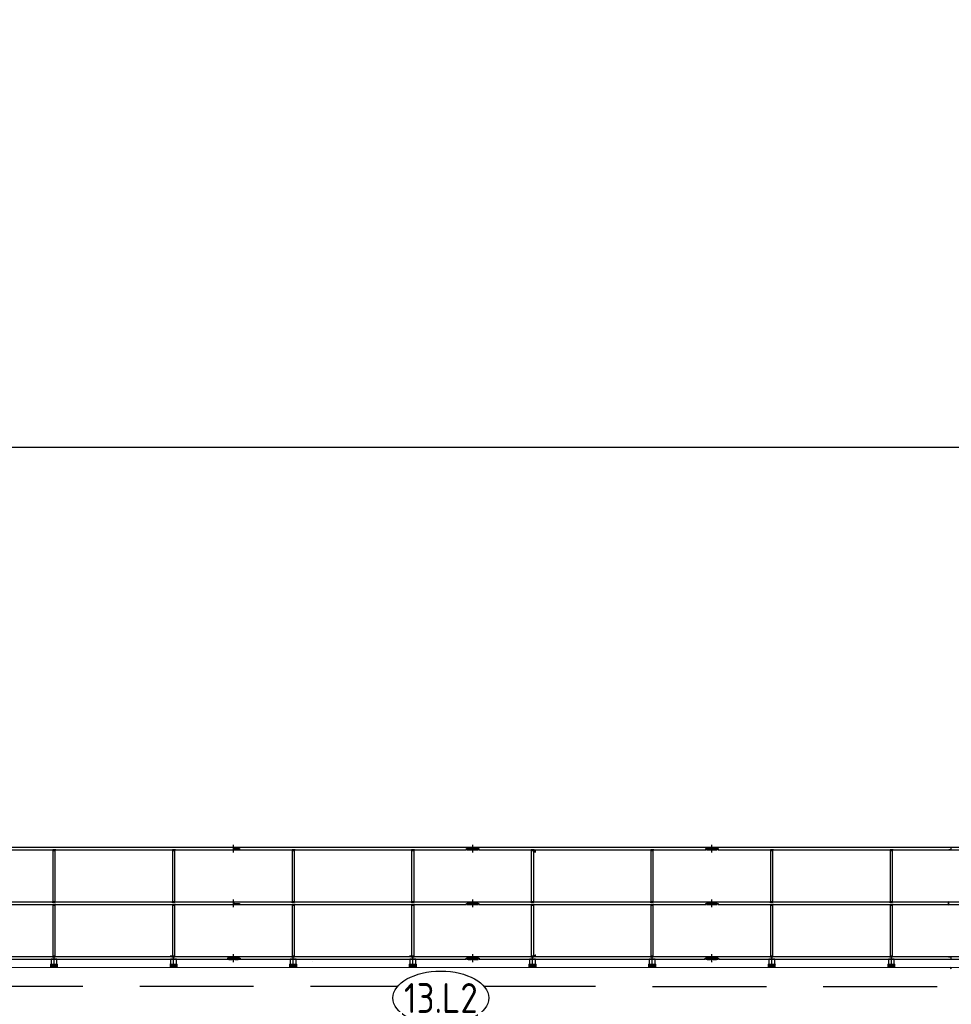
# Model space of a CAD drawing. Extents: x -805 to 3526, y -961 to 1039.
# Tile 134 of 256: x 302.48 to 310.27, y 37.2 to 45.43. Entities that reach past the tile are written whole.
import ezdxf
from ezdxf.enums import TextEntityAlignment as Align

# ---------------------------------------------------------------- set-up
doc = ezdxf.new("R2010")
doc.units = 0
doc.linetypes.add('VERDECKT2', pattern=[4.7625, 3.175, -1.5875])
doc.layers.get('0').update_dxf_attribs({"color": 251})
for name, color, linetype in [('_IB_Konstruktion geschnitten', 4, 'Continuous'), ('Schnitt 2', 251, 'Continuous'), ('TTK-P-Bahnsteig', 12, 'Continuous'), ('TTK-P-Gleis', 162, 'Continuous'), ('TTK-P-Verm-ProVI', 112, 'Continuous'), ('XYYY_44500-T-_Beleuchtungsanlagen_Texte Stromkreis', 10, 'Continuous')]:
    doc.layers.add(name, color=color, linetype=linetype)
doc.layers.add('P-HP-Dorsten 2022 - Ansicht$0$VE22-087 - Bf_Dorsten-Hervest ModellRevit2021_rvt-1-Schnitt 8$0$A-GENM', color=13, linetype='Continuous', lineweight=9)
doc.layers.add('TTK-P-Treppe unten', color=12, linetype='Continuous', lineweight=25)
doc.styles.add('AKG DIN 6776', font='AKG_DIN67.TTF')
doc.styles.add('iso', font='isocpeur.ttf')
doc.dimstyles.new('TTK$6', dxfattribs={"dimtxt": 2.5, "dimasz": 2.5, "dimexe": 3.5, "dimexo": 0.1, "dimgap": 1, "dimtad": 1, "dimzin": 0, "dimtxsty": 'AKG DIN 6776', "dimblk": 'OBLIQUE', "dimcen": -0.09, "dimdle": 3, "dimse1": 1, "dimse2": 1, "dimclrd": 256, "dimclre": 256, "dimclrt": 256, "dimadec": 3, "dimazin": 0, "dimtfac": 1, "dimtofl": 0, "dimtmove": 0, "dimatfit": 3, "dimldrblk": 'OBLIQUE', "dimfxl": 7, "dimfxlon": 1, "dimtolj": 1, "dimtzin": 0, "dimlwd": -1, "dimlwe": -1, "dimarcsym": 0})

# ---------------------------------------------------------------- blocks, each defined once
blk = doc.blocks.new('*D546')
at = {"layer": 'DEFPOINTS', "color": 0}
for p in [(1248.9571, 37.4519), (1249.0816, 37.3335), (0, 0)]:
    blk.add_point(p, dxfattribs=at)
at = {"layer": 'TTK-P-Treppe unten', "insert": (1249.4133, 37.6958), "char_height": 0.25, "attachment_point": 5, "style": 'AKG DIN 6776'}
blk.add_mtext('\\A1;37,33', dxfattribs=at)
blk = doc.blocks.new('_OBLIQUE')
at = {"color": 0, "linetype": 'ByBlock'}
blk.add_line((-0.5, -0.5), (0.5, 0.5), dxfattribs=at)
blk = doc.blocks.new('*D545')
at = {"layer": 'DEFPOINTS', "color": 0}
for p in [(1259.6018, 37.4765), (1259.6991, 37.3874), (0.198, 0.0396)]:
    blk.add_point(p, dxfattribs=at)
at = {"layer": 'TTK-P-Treppe unten', "insert": (1259.1455, 37.7204), "char_height": 0.25, "attachment_point": 5, "style": 'AKG DIN 6776'}
blk.add_mtext('\\A1;37,35', dxfattribs=at)
blk = doc.blocks.new('*D540')
at = {"layer": 'DEFPOINTS', "color": 0}
for p in [(1239.4124, 37.4656), (1239.2481, 37.3256), (-4.9372, 1.7943)]:
    blk.add_point(p, dxfattribs=at)
at = {"layer": 'TTK-P-Treppe unten', "insert": (1238.8681, 37.7095), "char_height": 0.25, "attachment_point": 5, "style": 'AKG DIN 6776', "bg_fill": 3, "box_fill_scale": 1.1, "bg_fill_color": 256, "bg_fill_true_color": 13158600, "bg_fill_transparency": 0}
blk.add_mtext('\\A1;37,329', dxfattribs=at)
blk = doc.blocks.new('Stromkreis AVT I.1')
blk.add_wipeout([(0.2, 2.247), (-0.2, 2.247), (-0.6, 2.225), (-0.998, 2.179), (-1.392, 2.109), (-1.781, 2.015), (-2.162, 1.893), (-2.533, 1.741), (-2.888, 1.557), (-3.221, 1.334), (-3.52, 1.069), (-3.768, 0.755), (-3.938, 0.394), (-4, 0), (-3.938, -0.394), (-3.768, -0.755), (-3.52, -1.069), (-3.221, -1.334), (-2.888, -1.557), (-2.533, -1.741), (-2.162, -1.893), (-1.781, -2.015), (-1.392, -2.109), (-0.998, -2.179), (-0.6, -2.225), (-0.2, -2.247), (0.2, -2.247), (0.6, -2.225), (0.998, -2.179), (1.392, -2.109), (1.781, -2.015), (2.162, -1.893), (2.533, -1.741), (2.888, -1.557), (3.221, -1.334), (3.52, -1.069), (3.768, -0.755), (3.938, -0.394), (4, 0), (3.938, 0.394), (3.768, 0.755), (3.52, 1.069), (3.221, 1.334), (2.888, 1.557), (2.533, 1.741), (2.162, 1.893), (1.781, 2.015), (1.392, 2.109), (0.998, 2.179), (0.6, 2.225)])
blk.add_ellipse((0, 0), major_axis=(-4, 0), ratio=0.5625)
at = {"style": 'iso', "width": 0.85}
blk.add_attdef('STROMKREIS', text='', height=2.5, rotation=360, dxfattribs=at).set_placement((0, 0), align=Align.MIDDLE)

msp = doc.modelspace()

# ---------------------------------------------------------------- linework, layer by layer
at = {"layer": '_IB_Konstruktion geschnitten', "color": 251}
for p, q in [((304.2706, 38.4719), (304.2706, 38.5372)), ((306.2706, 38.4719), (306.2706, 38.5372)), ((306.2706, 38.4719), (306.2706, 38.5372)), ((308.2706, 38.4719), (308.2706, 38.5372)), ((308.2706, 38.4719), (308.2706, 38.5372)), ((306.2681, 38.5145), (299.7536, 38.5145)), ((299.7536, 38.4945), (306.2186, 38.4945)), ((302.7556, 38.4945), (302.7606, 38.4945)), ((302.7606, 38.4895), (302.7556, 38.4945)), ((302.7556, 38.4945), (302.7606, 38.4945)), ((302.7606, 38.4895), (302.7556, 38.4945)), ((302.7806, 38.4945), (302.7606, 38.4945)), ((302.7606, 38.4945), (302.7606, 38.057)), ((302.7606, 38.4945), (302.7606, 38.4895)), ((302.7606, 38.4945), (302.7606, 38.4895)), ((302.7806, 38.4945), (302.7606, 38.4945)), ((302.7606, 38.4945), (302.7606, 38.4895)), ((302.7606, 38.4895), (302.7806, 38.4895)), ((302.7806, 38.057), (302.7806, 38.4945)), ((302.7856, 38.4945), (302.7806, 38.4945)), ((302.7806, 38.4945), (302.7806, 38.4895)), ((302.7806, 38.4895), (302.7856, 38.4945)), ((302.7856, 38.4945), (302.7806, 38.4945)), ((302.7806, 38.4945), (302.7806, 38.4895)), ((302.7806, 38.4895), (302.7856, 38.4945)), ((302.7806, 38.4895), (302.7806, 38.4945)), ((303.7556, 38.4945), (303.7606, 38.4945)), ((303.7606, 38.4895), (303.7556, 38.4945)), ((303.7556, 38.4945), (303.7606, 38.4945)), ((303.7606, 38.4895), (303.7556, 38.4945)), ((303.7606, 38.4945), (303.7606, 38.4895)), ((303.7806, 38.4945), (303.7606, 38.4945)), ((303.7606, 38.4945), (303.7606, 38.057)), ((303.7606, 38.4945), (303.7606, 38.4895)), ((303.7806, 38.4945), (303.7606, 38.4945)), ((303.7606, 38.4945), (303.7606, 38.4895)), ((303.7606, 38.4895), (303.7806, 38.4895)), ((303.7856, 38.4945), (303.7806, 38.4945)), ((303.7806, 38.4945), (303.7806, 38.4895)), ((303.7806, 38.4895), (303.7856, 38.4945)), ((303.7806, 38.057), (303.7806, 38.4945)), ((303.7856, 38.4945), (303.7806, 38.4945)), ((303.7806, 38.4945), (303.7806, 38.4895)), ((303.7806, 38.4895), (303.7856, 38.4945)), ((303.7806, 38.4895), (303.7806, 38.4945)), ((304.2731, 38.5145), (304.2731, 38.5045)), ((304.2731, 38.5045), (304.3226, 38.5045)), ((304.3226, 38.5045), (304.3226, 38.4945)), ((304.7556, 38.4945), (304.7606, 38.4945)), ((304.7606, 38.4895), (304.7556, 38.4945)), ((304.7556, 38.4945), (304.7606, 38.4945)), ((304.7606, 38.4895), (304.7556, 38.4945)), ((304.7806, 38.4945), (304.7606, 38.4945)), ((304.7606, 38.4945), (304.7606, 38.057)), ((304.7606, 38.4945), (304.7606, 38.4895)), ((304.7606, 38.4945), (304.7606, 38.4895)), ((304.7806, 38.4945), (304.7606, 38.4945)), ((304.7606, 38.4945), (304.7606, 38.4895)), ((304.7606, 38.4895), (304.7806, 38.4895)), ((304.7806, 38.057), (304.7806, 38.4945)), ((304.7856, 38.4945), (304.7806, 38.4945)), ((304.7806, 38.4945), (304.7806, 38.4895)), ((304.7806, 38.4895), (304.7856, 38.4945)), ((304.7856, 38.4945), (304.7806, 38.4945)), ((304.7806, 38.4945), (304.7806, 38.4895)), ((304.7806, 38.4895), (304.7856, 38.4945)), ((304.7806, 38.4895), (304.7806, 38.4945)), ((305.7556, 38.4945), (305.7606, 38.4945)), ((305.7606, 38.4895), (305.7556, 38.4945)), ((305.7556, 38.4945), (305.7606, 38.4945)), ((305.7606, 38.4895), (305.7556, 38.4945)), ((305.7606, 38.4945), (305.7606, 38.4895)), ((305.7806, 38.4945), (305.7606, 38.4945)), ((305.7606, 38.4945), (305.7606, 38.057)), ((305.7606, 38.4945), (305.7606, 38.4895)), ((305.7806, 38.4945), (305.7606, 38.4945)), ((305.7606, 38.4945), (305.7606, 38.4895)), ((305.7606, 38.4895), (305.7806, 38.4895)), ((305.7856, 38.4945), (305.7806, 38.4945)), ((305.7806, 38.4945), (305.7806, 38.4895)), ((305.7806, 38.4895), (305.7856, 38.4945)), ((305.7806, 38.057), (305.7806, 38.4945)), ((305.7856, 38.4945), (305.7806, 38.4945)), ((305.7806, 38.4945), (305.7806, 38.4895)), ((305.7806, 38.4895), (305.7856, 38.4945)), ((305.7806, 38.4895), (305.7806, 38.4945)), ((306.2186, 38.4945), (306.2186, 38.5045)), ((306.2186, 38.5045), (306.2681, 38.5045)), ((306.2681, 38.5045), (306.2681, 38.5145)), ((308.2681, 38.5145), (306.2731, 38.5145)), ((306.2731, 38.5145), (306.2731, 38.5045)), ((306.2731, 38.5045), (306.3226, 38.5045)), ((306.3226, 38.5045), (306.3226, 38.4945)), ((306.3226, 38.4945), (308.2186, 38.4945)), ((306.7556, 38.4945), (306.7606, 38.4945)), ((306.7606, 38.4895), (306.7556, 38.4945)), ((306.7556, 38.4945), (306.7606, 38.4945)), ((306.7606, 38.4895), (306.7556, 38.4945)), ((306.7606, 38.4945), (306.7606, 38.4895)), ((306.7806, 38.4945), (306.7606, 38.4945)), ((306.7606, 38.4945), (306.7606, 38.057)), ((306.7606, 38.4945), (306.7606, 38.4895)), ((306.7806, 38.4945), (306.7606, 38.4945)), ((306.7606, 38.4945), (306.7606, 38.4895)), ((306.7606, 38.4895), (306.7806, 38.4895)), ((306.7706, 38.4945), (306.7869, 38.4787)), ((306.7856, 38.4945), (306.7806, 38.4945)), ((306.7806, 38.4945), (306.7806, 38.4895)), ((306.7806, 38.4895), (306.7856, 38.4945)), ((306.7806, 38.057), (306.7806, 38.4945)), ((306.7856, 38.4945), (306.7806, 38.4945)), ((306.7806, 38.4945), (306.7806, 38.4895)), ((306.7806, 38.4895), (306.7856, 38.4945)), ((306.7806, 38.4895), (306.7806, 38.4945)), ((306.7821, 38.493), (306.7869, 38.4864)), ((306.7869, 38.4864), (306.7993, 38.4864)), ((306.7869, 38.4787), (306.7993, 38.4787)), ((306.7936, 38.4892), (306.7936, 38.4864)), ((306.7936, 38.4892), (306.7964, 38.4864)), ((306.7936, 38.4843), (306.7962, 38.4843)), ((306.7936, 38.4837), (306.7936, 38.4787)), ((306.7936, 38.4812), (306.7962, 38.4837)), ((307.7506, 38.4945), (307.7606, 38.4945)), ((307.7506, 38.4945), (307.7606, 38.4945)), ((307.7556, 38.4945), (307.7606, 38.4945)), ((307.7606, 38.4895), (307.7556, 38.4945)), ((307.7556, 38.4945), (307.7606, 38.4945)), ((307.7606, 38.4895), (307.7556, 38.4945)), ((307.7806, 38.4945), (307.7606, 38.4945)), ((307.7606, 38.4945), (307.7606, 38.057)), ((307.7606, 38.4945), (307.7606, 38.4895)), ((307.7606, 38.4945), (307.7606, 38.4895)), ((307.7806, 38.4945), (307.7606, 38.4945)), ((307.7606, 38.4945), (307.7606, 38.4895)), ((307.7606, 38.4895), (307.7806, 38.4895)), ((307.7806, 38.057), (307.7806, 38.4945)), ((307.7856, 38.4945), (307.7806, 38.4945)), ((307.7806, 38.4945), (307.7806, 38.4895)), ((307.7806, 38.4895), (307.7856, 38.4945)), ((307.7856, 38.4945), (307.7806, 38.4945)), ((307.7806, 38.4945), (307.7806, 38.4895)), ((307.7806, 38.4895), (307.7856, 38.4945)), ((307.7806, 38.4895), (307.7806, 38.4945)), ((308.2186, 38.4945), (308.2186, 38.5045)), ((308.2186, 38.5045), (308.2681, 38.5045)), ((308.2681, 38.5045), (308.2681, 38.5145)), ((310.4237, 38.5145), (308.2731, 38.5145)), ((308.2731, 38.5145), (308.2731, 38.5045)), ((308.2731, 38.5045), (308.3226, 38.5045)), ((308.3226, 38.5045), (308.3226, 38.4945)), ((308.3226, 38.4945), (310.4237, 38.4945)), ((308.7556, 38.4945), (308.7606, 38.4945)), ((308.7606, 38.4895), (308.7556, 38.4945)), ((308.7556, 38.4945), (308.7606, 38.4945)), ((308.7606, 38.4895), (308.7556, 38.4945)), ((308.7806, 38.4945), (308.7606, 38.4945)), ((308.7606, 38.4945), (308.7606, 38.057)), ((308.7606, 38.4945), (308.7606, 38.4895)), ((308.7606, 38.4945), (308.7606, 38.4895)), ((308.7806, 38.4945), (308.7606, 38.4945)), ((308.7606, 38.4945), (308.7606, 38.4895)), ((308.7606, 38.4895), (308.7806, 38.4895)), ((308.7806, 38.057), (308.7806, 38.4945)), ((308.7856, 38.4945), (308.7806, 38.4945)), ((308.7806, 38.4945), (308.7806, 38.4895)), ((308.7806, 38.4895), (308.7856, 38.4945)), ((308.7856, 38.4945), (308.7806, 38.4945)), ((308.7806, 38.4945), (308.7806, 38.4895)), ((308.7806, 38.4895), (308.7856, 38.4945)), ((308.7806, 38.4895), (308.7806, 38.4945)), ((309.7556, 38.4945), (309.7606, 38.4945)), ((309.7606, 38.4895), (309.7556, 38.4945)), ((309.7556, 38.4945), (309.7606, 38.4945)), ((309.7606, 38.4895), (309.7556, 38.4945)), ((309.7806, 38.4945), (309.7606, 38.4945)), ((309.7606, 38.4945), (309.7606, 38.057)), ((309.7606, 38.4945), (309.7606, 38.4895)), ((309.7606, 38.4945), (309.7606, 38.4895)), ((309.7806, 38.4945), (309.7606, 38.4945)), ((309.7606, 38.4945), (309.7606, 38.4895)), ((309.7606, 38.4895), (309.7806, 38.4895)), ((309.7806, 38.057), (309.7806, 38.4945)), ((309.7856, 38.4945), (309.7806, 38.4945)), ((309.7806, 38.4945), (309.7806, 38.4895)), ((309.7806, 38.4895), (309.7856, 38.4945)), ((309.7856, 38.4945), (309.7806, 38.4945)), ((309.7806, 38.4945), (309.7806, 38.4895)), ((309.7806, 38.4895), (309.7856, 38.4945)), ((309.7806, 38.4895), (309.7806, 38.4945)), ((310.2476, 38.4945), (310.2506, 38.4945)), ((310.2506, 38.4915), (310.2476, 38.4945)), ((310.2506, 38.4945), (310.2506, 38.4915)), ((310.2706, 38.4945), (310.2506, 38.4945)), ((310.2676, 38.4945), (310.2706, 38.4945)), ((310.2706, 38.4915), (310.2676, 38.4945)), ((310.2706, 38.4945), (310.2706, 38.5125)), ((310.2706, 38.4945), (310.2706, 38.4915)), ((306.2681, 38.057), (299.7536, 38.057)), ((299.7536, 38.037), (306.2186, 38.037)), ((302.7606, 38.062), (302.7556, 38.057)), ((302.7606, 38.062), (302.7556, 38.057)), ((302.7556, 38.057), (302.7606, 38.057)), ((302.7556, 38.057), (302.7606, 38.057)), ((302.7556, 38.037), (302.7606, 38.037)), ((302.7606, 38.032), (302.7556, 38.037)), ((302.7556, 38.037), (302.7606, 38.037)), ((302.7606, 38.032), (302.7556, 38.037)), ((302.7606, 38.057), (302.7606, 38.062)), ((302.7606, 38.057), (302.7606, 38.062)), ((302.7606, 38.062), (302.7806, 38.062)), ((302.7606, 38.057), (302.7606, 38.062)), ((302.7606, 38.057), (302.7806, 38.057)), ((302.7806, 38.057), (302.7606, 38.057)), ((302.7806, 38.037), (302.7606, 38.037)), ((302.7606, 38.037), (302.7606, 38.032)), ((302.7606, 38.037), (302.7606, 38.032)), ((302.7806, 38.037), (302.7606, 38.037)), ((302.7606, 38.037), (302.7606, 38.032)), ((302.7606, 38.032), (302.7806, 38.032)), ((302.7806, 38.057), (302.7806, 38.062)), ((302.7806, 38.062), (302.7856, 38.057)), ((302.7806, 38.057), (302.7806, 38.062)), ((302.7806, 38.062), (302.7856, 38.057)), ((302.7806, 38.062), (302.7806, 38.057)), ((302.7856, 38.057), (302.7806, 38.057)), ((302.7856, 38.057), (302.7806, 38.057)), ((302.7856, 38.037), (302.7806, 38.037)), ((302.7806, 38.037), (302.7806, 38.032)), ((302.7806, 38.032), (302.7856, 38.037)), ((302.7856, 38.037), (302.7806, 38.037)), ((302.7806, 38.037), (302.7806, 38.032)), ((302.7806, 38.032), (302.7856, 38.037)), ((302.7806, 38.032), (302.7806, 38.037)), ((303.7606, 38.062), (303.7556, 38.057)), ((303.7606, 38.062), (303.7556, 38.057)), ((303.7556, 38.057), (303.7606, 38.057)), ((303.7556, 38.057), (303.7606, 38.057)), ((303.7556, 38.037), (303.7606, 38.037)), ((303.7606, 38.032), (303.7556, 38.037)), ((303.7556, 38.037), (303.7606, 38.037)), ((303.7606, 38.032), (303.7556, 38.037)), ((303.7606, 38.057), (303.7606, 38.062)), ((303.7606, 38.057), (303.7606, 38.062)), ((303.7606, 38.062), (303.7806, 38.062)), ((303.7606, 38.057), (303.7606, 38.062)), ((303.7606, 38.057), (303.7806, 38.057)), ((303.7806, 38.057), (303.7606, 38.057)), ((303.7806, 38.037), (303.7606, 38.037)), ((303.7606, 38.037), (303.7606, 38.032)), ((303.7606, 38.037), (303.7606, 38.032)), ((303.7806, 38.037), (303.7606, 38.037)), ((303.7606, 38.037), (303.7606, 38.032)), ((303.7606, 38.032), (303.7806, 38.032)), ((303.7806, 38.057), (303.7806, 38.062)), ((303.7806, 38.062), (303.7856, 38.057)), ((303.7806, 38.057), (303.7806, 38.062)), ((303.7806, 38.062), (303.7856, 38.057)), ((303.7806, 38.062), (303.7806, 38.057)), ((303.7856, 38.057), (303.7806, 38.057)), ((303.7856, 38.057), (303.7806, 38.057)), ((303.7856, 38.037), (303.7806, 38.037)), ((303.7806, 38.037), (303.7806, 38.032)), ((303.7806, 38.032), (303.7856, 38.037)), ((303.7856, 38.037), (303.7806, 38.037)), ((303.7806, 38.037), (303.7806, 38.032)), ((303.7806, 38.032), (303.7856, 38.037)), ((303.7806, 38.032), (303.7806, 38.037)), ((304.2706, 38.0144), (304.2706, 38.0797)), ((304.2731, 38.057), (304.2731, 38.047)), ((304.2731, 38.047), (304.3226, 38.047)), ((304.3226, 38.047), (304.3226, 38.037)), ((304.7606, 38.062), (304.7556, 38.057)), ((304.7606, 38.062), (304.7556, 38.057)), ((304.7556, 38.057), (304.7606, 38.057)), ((304.7556, 38.057), (304.7606, 38.057)), ((304.7556, 38.037), (304.7606, 38.037)), ((304.7606, 38.032), (304.7556, 38.037)), ((304.7556, 38.037), (304.7606, 38.037)), ((304.7606, 38.032), (304.7556, 38.037)), ((304.7606, 38.057), (304.7606, 38.062)), ((304.7606, 38.057), (304.7606, 38.062)), ((304.7606, 38.062), (304.7806, 38.062)), ((304.7606, 38.057), (304.7606, 38.062)), ((304.7606, 38.057), (304.7806, 38.057)), ((304.7806, 38.057), (304.7606, 38.057)), ((304.7806, 38.037), (304.7606, 38.037)), ((304.7606, 38.037), (304.7606, 38.032)), ((304.7606, 38.037), (304.7606, 38.032)), ((304.7806, 38.037), (304.7606, 38.037)), ((304.7606, 38.037), (304.7606, 38.032)), ((304.7606, 38.032), (304.7806, 38.032)), ((304.7806, 38.057), (304.7806, 38.062)), ((304.7806, 38.062), (304.7856, 38.057)), ((304.7806, 38.057), (304.7806, 38.062)), ((304.7806, 38.062), (304.7856, 38.057)), ((304.7806, 38.062), (304.7806, 38.057)), ((304.7856, 38.057), (304.7806, 38.057)), ((304.7856, 38.057), (304.7806, 38.057)), ((304.7856, 38.037), (304.7806, 38.037)), ((304.7806, 38.037), (304.7806, 38.032)), ((304.7806, 38.032), (304.7856, 38.037)), ((304.7856, 38.037), (304.7806, 38.037)), ((304.7806, 38.037), (304.7806, 38.032)), ((304.7806, 38.032), (304.7856, 38.037)), ((304.7806, 38.032), (304.7806, 38.037)), ((305.7606, 38.062), (305.7556, 38.057)), ((305.7606, 38.062), (305.7556, 38.057)), ((305.7556, 38.057), (305.7606, 38.057)), ((305.7556, 38.057), (305.7606, 38.057)), ((305.7556, 38.037), (305.7606, 38.037)), ((305.7606, 38.032), (305.7556, 38.037)), ((305.7556, 38.037), (305.7606, 38.037)), ((305.7606, 38.032), (305.7556, 38.037)), ((305.7606, 38.057), (305.7606, 38.062)), ((305.7606, 38.057), (305.7606, 38.062)), ((305.7606, 38.062), (305.7806, 38.062)), ((305.7606, 38.057), (305.7606, 38.062)), ((305.7606, 38.057), (305.7806, 38.057)), ((305.7806, 38.057), (305.7606, 38.057)), ((305.7806, 38.037), (305.7606, 38.037)), ((305.7606, 38.037), (305.7606, 38.032)), ((305.7606, 38.037), (305.7606, 38.032)), ((305.7806, 38.037), (305.7606, 38.037)), ((305.7606, 38.037), (305.7606, 38.032)), ((305.7606, 38.032), (305.7806, 38.032)), ((305.7806, 38.057), (305.7806, 38.062)), ((305.7806, 38.062), (305.7856, 38.057)), ((305.7806, 38.057), (305.7806, 38.062)), ((305.7806, 38.062), (305.7856, 38.057)), ((305.7806, 38.062), (305.7806, 38.057)), ((305.7856, 38.057), (305.7806, 38.057)), ((305.7856, 38.057), (305.7806, 38.057)), ((305.7856, 38.037), (305.7806, 38.037)), ((305.7806, 38.037), (305.7806, 38.032)), ((305.7806, 38.032), (305.7856, 38.037)), ((305.7856, 38.037), (305.7806, 38.037)), ((305.7806, 38.037), (305.7806, 38.032)), ((305.7806, 38.032), (305.7856, 38.037)), ((305.7806, 38.032), (305.7806, 38.037)), ((306.2186, 38.037), (306.2186, 38.047)), ((306.2186, 38.047), (306.2681, 38.047)), ((306.2681, 38.047), (306.2681, 38.057)), ((306.2706, 38.0144), (306.2706, 38.0797)), ((306.2706, 38.0144), (306.2706, 38.0797)), ((308.2681, 38.057), (306.2731, 38.057)), ((306.2731, 38.057), (306.2731, 38.047)), ((306.2731, 38.047), (306.3226, 38.047)), ((306.3226, 38.047), (306.3226, 38.037)), ((306.3226, 38.037), (308.2186, 38.037)), ((306.7606, 38.062), (306.7556, 38.057)), ((306.7606, 38.062), (306.7556, 38.057)), ((306.7556, 38.057), (306.7606, 38.057)), ((306.7556, 38.057), (306.7606, 38.057)), ((306.7556, 38.037), (306.7606, 38.037)), ((306.7606, 38.032), (306.7556, 38.037)), ((306.7556, 38.037), (306.7606, 38.037)), ((306.7606, 38.032), (306.7556, 38.037)), ((306.7606, 38.057), (306.7606, 38.062)), ((306.7606, 38.057), (306.7606, 38.062)), ((306.7606, 38.062), (306.7806, 38.062)), ((306.7606, 38.057), (306.7606, 38.062)), ((306.7606, 38.057), (306.7806, 38.057)), ((306.7806, 38.057), (306.7606, 38.057)), ((306.7806, 38.037), (306.7606, 38.037)), ((306.7606, 38.037), (306.7606, 38.032)), ((306.7606, 38.037), (306.7606, 38.032)), ((306.7806, 38.037), (306.7606, 38.037)), ((306.7606, 38.037), (306.7606, 38.032)), ((306.7606, 38.032), (306.7806, 38.032)), ((306.7806, 38.057), (306.7806, 38.062)), ((306.7806, 38.062), (306.7856, 38.057)), ((306.7806, 38.057), (306.7806, 38.062)), ((306.7806, 38.062), (306.7856, 38.057)), ((306.7806, 38.062), (306.7806, 38.057)), ((306.7856, 38.057), (306.7806, 38.057)), ((306.7856, 38.057), (306.7806, 38.057)), ((306.7856, 38.037), (306.7806, 38.037)), ((306.7806, 38.037), (306.7806, 38.032)), ((306.7806, 38.032), (306.7856, 38.037)), ((306.7856, 38.037), (306.7806, 38.037)), ((306.7806, 38.037), (306.7806, 38.032)), ((306.7806, 38.032), (306.7856, 38.037)), ((306.7806, 38.032), (306.7806, 38.037)), ((307.7606, 38.062), (307.7556, 38.057)), ((307.7606, 38.062), (307.7556, 38.057)), ((307.7556, 38.057), (307.7606, 38.057)), ((307.7556, 38.057), (307.7606, 38.057)), ((307.7556, 38.037), (307.7606, 38.037)), ((307.7606, 38.032), (307.7556, 38.037)), ((307.7556, 38.037), (307.7606, 38.037)), ((307.7606, 38.032), (307.7556, 38.037)), ((307.7606, 38.057), (307.7606, 38.062)), ((307.7606, 38.057), (307.7606, 38.062)), ((307.7606, 38.062), (307.7806, 38.062)), ((307.7606, 38.057), (307.7606, 38.062)), ((307.7606, 38.057), (307.7806, 38.057)), ((307.7806, 38.057), (307.7606, 38.057)), ((307.7806, 38.037), (307.7606, 38.037)), ((307.7606, 38.037), (307.7606, 38.032)), ((307.7606, 38.037), (307.7606, 38.032)), ((307.7806, 38.037), (307.7606, 38.037)), ((307.7606, 38.037), (307.7606, 38.032)), ((307.7606, 38.032), (307.7806, 38.032)), ((307.7806, 38.057), (307.7806, 38.062)), ((307.7806, 38.062), (307.7856, 38.057)), ((307.7806, 38.057), (307.7806, 38.062)), ((307.7806, 38.062), (307.7856, 38.057)), ((307.7806, 38.062), (307.7806, 38.057)), ((307.7856, 38.057), (307.7806, 38.057)), ((307.7856, 38.057), (307.7806, 38.057)), ((307.7856, 38.037), (307.7806, 38.037)), ((307.7806, 38.037), (307.7806, 38.032)), ((307.7806, 38.032), (307.7856, 38.037)), ((307.7856, 38.037), (307.7806, 38.037)), ((307.7806, 38.037), (307.7806, 38.032)), ((307.7806, 38.032), (307.7856, 38.037)), ((307.7806, 38.032), (307.7806, 38.037)), ((308.2186, 38.037), (308.2186, 38.047)), ((308.2186, 38.047), (308.2681, 38.047)), ((308.2681, 38.047), (308.2681, 38.057)), ((308.2706, 38.0144), (308.2706, 38.0797)), ((308.2706, 38.0144), (308.2706, 38.0797)), ((310.4237, 38.057), (308.2731, 38.057)), ((308.2731, 38.057), (308.2731, 38.047)), ((308.2731, 38.047), (308.3226, 38.047)), ((308.3226, 38.047), (308.3226, 38.037)), ((308.3226, 38.037), (310.4237, 38.037)), ((308.7606, 38.062), (308.7556, 38.057)), ((308.7606, 38.062), (308.7556, 38.057)), ((308.7556, 38.057), (308.7606, 38.057)), ((308.7556, 38.057), (308.7606, 38.057)), ((308.7556, 38.037), (308.7606, 38.037)), ((308.7606, 38.032), (308.7556, 38.037)), ((308.7556, 38.037), (308.7606, 38.037)), ((308.7606, 38.032), (308.7556, 38.037)), ((308.7606, 38.057), (308.7606, 38.062)), ((308.7606, 38.057), (308.7606, 38.062)), ((308.7606, 38.062), (308.7806, 38.062)), ((308.7606, 38.057), (308.7606, 38.062)), ((308.7606, 38.057), (308.7806, 38.057)), ((308.7806, 38.057), (308.7606, 38.057)), ((308.7806, 38.037), (308.7606, 38.037)), ((308.7606, 38.037), (308.7606, 38.032)), ((308.7606, 38.037), (308.7606, 38.032)), ((308.7806, 38.037), (308.7606, 38.037)), ((308.7606, 38.037), (308.7606, 38.032)), ((308.7606, 38.032), (308.7806, 38.032)), ((308.7806, 38.057), (308.7806, 38.062)), ((308.7806, 38.062), (308.7856, 38.057)), ((308.7806, 38.057), (308.7806, 38.062)), ((308.7806, 38.062), (308.7856, 38.057)), ((308.7806, 38.062), (308.7806, 38.057)), ((308.7856, 38.057), (308.7806, 38.057)), ((308.7856, 38.057), (308.7806, 38.057)), ((308.7856, 38.037), (308.7806, 38.037)), ((308.7806, 38.037), (308.7806, 38.032)), ((308.7806, 38.032), (308.7856, 38.037)), ((308.7856, 38.037), (308.7806, 38.037)), ((308.7806, 38.037), (308.7806, 38.032)), ((308.7806, 38.032), (308.7856, 38.037)), ((308.7806, 38.032), (308.7806, 38.037)), ((309.7606, 38.062), (309.7556, 38.057)), ((309.7606, 38.062), (309.7556, 38.057)), ((309.7556, 38.057), (309.7606, 38.057)), ((309.7556, 38.057), (309.7606, 38.057)), ((309.7556, 38.037), (309.7606, 38.037)), ((309.7606, 38.032), (309.7556, 38.037)), ((309.7556, 38.037), (309.7606, 38.037)), ((309.7606, 38.032), (309.7556, 38.037)), ((309.7606, 38.057), (309.7606, 38.062)), ((309.7606, 38.057), (309.7606, 38.062)), ((309.7606, 38.062), (309.7806, 38.062)), ((309.7606, 38.057), (309.7606, 38.062)), ((309.7606, 38.057), (309.7806, 38.057)), ((309.7806, 38.057), (309.7606, 38.057)), ((309.7806, 38.037), (309.7606, 38.037)), ((309.7606, 38.037), (309.7606, 38.032)), ((309.7606, 38.037), (309.7606, 38.032)), ((309.7806, 38.037), (309.7606, 38.037)), ((309.7606, 38.037), (309.7606, 38.032)), ((309.7606, 38.032), (309.7806, 38.032)), ((309.7806, 38.057), (309.7806, 38.062)), ((309.7806, 38.062), (309.7856, 38.057)), ((309.7806, 38.057), (309.7806, 38.062)), ((309.7806, 38.062), (309.7856, 38.057)), ((309.7806, 38.062), (309.7806, 38.057)), ((309.7856, 38.057), (309.7806, 38.057)), ((309.7856, 38.057), (309.7806, 38.057)), ((309.7856, 38.037), (309.7806, 38.037)), ((309.7806, 38.037), (309.7806, 38.032)), ((309.7806, 38.032), (309.7856, 38.037)), ((309.7856, 38.037), (309.7806, 38.037)), ((309.7806, 38.037), (309.7806, 38.032)), ((309.7806, 38.032), (309.7856, 38.037)), ((309.7806, 38.032), (309.7806, 38.037)), ((310.2506, 38.062), (310.2456, 38.057)), ((310.2506, 38.062), (310.2456, 38.057)), ((310.2456, 38.057), (310.2506, 38.057)), ((310.2456, 38.057), (310.2506, 38.057)), ((310.2506, 38.057), (310.2456, 38.057)), ((310.2456, 38.057), (310.2456, 38.037)), ((310.2456, 38.037), (310.2506, 38.037)), ((310.2506, 38.032), (310.2456, 38.037)), ((310.2456, 38.037), (310.2506, 38.037)), ((310.2506, 38.032), (310.2456, 38.037)), ((310.2456, 38.037), (310.2506, 38.037)), ((310.2506, 38.057), (310.2506, 38.062)), ((310.2506, 38.057), (310.2506, 38.062)), ((310.2506, 38.037), (310.2506, 38.057)), ((310.2506, 38.037), (310.2506, 38.057)), ((310.2506, 38.037), (310.2506, 38.032)), ((310.2506, 38.037), (310.2506, 38.032))]:
    msp.add_line(p, q, dxfattribs=at)
for points in [[(306.2256, 38.4945), (306.3156, 38.4945), (306.3156, 38.5045), (306.2256, 38.5045)], [(306.2256, 38.4945), (306.3156, 38.4945), (306.3156, 38.5045), (306.2256, 38.5045)], [(306.2306, 38.5045), (306.2556, 38.5045), (306.2556, 38.4945), (306.2306, 38.4945)], [(306.2306, 38.5045), (306.2556, 38.5045), (306.2556, 38.4945), (306.2306, 38.4945)], [(306.2856, 38.5045), (306.3106, 38.5045), (306.3106, 38.4945), (306.2856, 38.4945)], [(306.2856, 38.5045), (306.3106, 38.5045), (306.3106, 38.4945), (306.2856, 38.4945)], [(308.2256, 38.4945), (308.3156, 38.4945), (308.3156, 38.5045), (308.2256, 38.5045)], [(308.2306, 38.5045), (308.2556, 38.5045), (308.2556, 38.4945), (308.2306, 38.4945)], [(308.2856, 38.5045), (308.3106, 38.5045), (308.3106, 38.4945), (308.2856, 38.4945)], [(306.2256, 38.037), (306.3156, 38.037), (306.3156, 38.047), (306.2256, 38.047)], [(306.2306, 38.047), (306.2556, 38.047), (306.2556, 38.037), (306.2306, 38.037)], [(306.2856, 38.047), (306.3106, 38.047), (306.3106, 38.037), (306.2856, 38.037)], [(308.2256, 38.037), (308.3156, 38.037), (308.3156, 38.047), (308.2256, 38.047)], [(308.2306, 38.047), (308.2556, 38.047), (308.2556, 38.037), (308.2306, 38.037)], [(308.2856, 38.047), (308.3106, 38.047), (308.3106, 38.037), (308.2856, 38.037)]]:
    msp.add_lwpolyline(points, close=True, dxfattribs=at)
msp.add_arc((310.2686, 38.5125), 0.002, 360, 90, dxfattribs=at)
at = {"layer": 'P-HP-Dorsten 2022 - Ansicht$0$VE22-087 - Bf_Dorsten-Hervest ModellRevit2021_rvt-1-Schnitt 8$0$A-GENM', "color": 251}
for q in [(306.3985, 37.2283), (306.3986, 37.2316)]:
    msp.add_line((306.3986, 37.2283), q, dxfattribs=at)
at = {"layer": 'TTK-P-Bahnsteig', "color": 251, "linetype": 'VERDECKT2', "ltscale": 0.3}
msp.add_line((320.1556, 37.345), (299.8522, 37.3545), dxfattribs=at)
at = {"layer": 'TTK-P-Gleis', "color": 251, "linetype": 'Continuous', "ltscale": 2}
msp.add_line((320.1557, 37.505), (296.6772, 37.5142), dxfattribs=at)

# ---------------------------------------------------------------- dimensions: what is measured, and where the dimension line sits
at = {"layer": 'TTK-P-Treppe unten', "color": 251}
for feature_location, offset, origin, picture, middle in [((1259.6991, 37.3874), (-0.0973, 0.0891), (0.198, 0.0396), '*D545', (1259.1455, 37.7204)), ((1249.0816, 37.3335), (-0.1245, 0.1184), (0, 0), '*D546', (1249.4133, 37.6958))]:
    dim = msp.add_ordinate_dim(feature_location=feature_location, offset=offset, dtype=0, origin=origin, dimstyle='TTK$6', override={"dimscale": 0}, dxfattribs=at)
    dim.commit()
    dim.dimension.update_dxf_attribs({"geometry": picture, "text_midpoint": middle})

# ---------------------------------------------------------------- next in the draw order: dimensions: what is measured, and where the dimension line sits
dim = msp.add_ordinate_dim(feature_location=(1239.2481, 37.3256), offset=(0.1119, 0.1412), dtype=0, origin=(-4.9372, 1.7943), text='37,329', dimstyle='TTK$6', override={"dimscale": 0, "dimtfill": 1}, dxfattribs=at)
dim.commit()
dim.dimension.update_dxf_attribs({"geometry": '*D540', "text_midpoint": (1238.8681, 37.7095)})

# ---------------------------------------------------------------- next in the draw order: linework, layer by layer
at = {"layer": '_IB_Konstruktion geschnitten', "color": 251}
for p, q in [((302.7606, 38.037), (302.7606, 37.5995)), ((302.7806, 37.5995), (302.7806, 38.037)), ((303.7606, 38.037), (303.7606, 37.5995)), ((303.7806, 37.5995), (303.7806, 38.037)), ((304.7606, 38.037), (304.7606, 37.5995)), ((304.7806, 37.5995), (304.7806, 38.037)), ((305.7606, 38.037), (305.7606, 37.5995)), ((305.7806, 37.5995), (305.7806, 38.037)), ((306.7606, 38.037), (306.7606, 37.5995)), ((306.7806, 37.5995), (306.7806, 38.037)), ((307.7606, 38.037), (307.7606, 37.5995)), ((307.7806, 37.5995), (307.7806, 38.037)), ((308.7606, 38.037), (308.7606, 37.5995)), ((308.7806, 37.5995), (308.7806, 38.037)), ((309.7606, 38.037), (309.7606, 37.5995)), ((309.7806, 37.5995), (309.7806, 38.037)), ((304.2706, 37.5569), (304.2706, 37.6222)), ((306.2706, 37.5569), (306.2706, 37.6222)), ((306.2706, 37.5569), (306.2706, 37.6222)), ((306.7936, 37.6176), (306.7962, 37.6176)), ((306.7936, 37.617), (306.7936, 37.6119)), ((306.7936, 37.6144), (306.7962, 37.617)), ((308.2706, 37.5569), (308.2706, 37.6222)), ((308.2706, 37.5569), (308.2706, 37.6222)), ((306.2681, 37.5995), (299.7536, 37.5995)), ((299.7536, 37.5795), (306.2156, 37.5795)), ((302.7606, 37.6045), (302.7556, 37.5995)), ((302.7556, 37.5995), (302.7606, 37.5995)), ((302.7606, 37.5995), (302.7606, 37.6045)), ((302.7806, 37.6045), (302.7606, 37.6045)), ((302.7606, 37.6045), (302.7606, 37.5995)), ((302.7606, 37.5995), (302.7806, 37.5995)), ((302.7606, 37.5995), (302.7806, 37.5995)), ((302.7706, 37.5342), (302.7706, 37.5995)), ((302.7806, 37.5995), (302.7806, 37.6045)), ((302.7806, 37.6045), (302.7856, 37.5995)), ((302.7806, 37.5995), (302.7806, 37.6045)), ((302.7856, 37.5995), (302.7806, 37.5995)), ((303.7543, 37.6049), (303.7419, 37.6049)), ((303.7476, 37.6076), (303.7448, 37.6049)), ((303.7476, 37.6076), (303.7476, 37.6049)), ((303.7591, 37.601), (303.7543, 37.6049)), ((303.7606, 37.6045), (303.7556, 37.5995)), ((303.7556, 37.5995), (303.7606, 37.5995)), ((303.7606, 37.5995), (303.7606, 37.6045)), ((303.7806, 37.6045), (303.7606, 37.6045)), ((303.7606, 37.6045), (303.7606, 37.5995)), ((303.7606, 37.5995), (303.7806, 37.5995)), ((303.7606, 37.5995), (303.7806, 37.5995)), ((303.7706, 37.5342), (303.7706, 37.5995)), ((303.7806, 37.5995), (303.7806, 37.6045)), ((303.7806, 37.6045), (303.7856, 37.5995)), ((303.7806, 37.5995), (303.7806, 37.6045)), ((303.7856, 37.5995), (303.7806, 37.5995)), ((304.2731, 37.5995), (304.2731, 37.5895)), ((304.2731, 37.5895), (304.3256, 37.5895)), ((304.3046, 37.5995), (304.2866, 37.5995)), ((304.2866, 37.5995), (304.2866, 37.5895)), ((304.2866, 37.5895), (304.3046, 37.5895)), ((304.3046, 37.5895), (304.3046, 37.5995)), ((304.3256, 37.5895), (304.3256, 37.5795)), ((304.7606, 37.6045), (304.7556, 37.5995)), ((304.7556, 37.5995), (304.7606, 37.5995)), ((304.7606, 37.5995), (304.7606, 37.6045)), ((304.7806, 37.6045), (304.7606, 37.6045)), ((304.7606, 37.6045), (304.7606, 37.5995)), ((304.7606, 37.5995), (304.7806, 37.5995)), ((304.7606, 37.5995), (304.7806, 37.5995)), ((304.7706, 37.5342), (304.7706, 37.5995)), ((304.7806, 37.5995), (304.7806, 37.6045)), ((304.7806, 37.6045), (304.7856, 37.5995)), ((304.7806, 37.5995), (304.7806, 37.6045)), ((304.7856, 37.5995), (304.7806, 37.5995)), ((305.7543, 37.6049), (305.7419, 37.6049)), ((305.7476, 37.6076), (305.7448, 37.6049)), ((305.7476, 37.6076), (305.7476, 37.6049)), ((305.7591, 37.601), (305.7543, 37.6049)), ((305.7606, 37.6045), (305.7556, 37.5995)), ((305.7556, 37.5995), (305.7606, 37.5995)), ((305.7606, 37.5995), (305.7606, 37.6045)), ((305.7806, 37.6045), (305.7606, 37.6045)), ((305.7606, 37.6045), (305.7606, 37.5995)), ((305.7606, 37.5995), (305.7806, 37.5995)), ((305.7606, 37.5995), (305.7806, 37.5995)), ((305.7706, 37.5342), (305.7706, 37.5995)), ((305.7806, 37.5995), (305.7806, 37.6045)), ((305.7806, 37.6045), (305.7856, 37.5995)), ((305.7806, 37.5995), (305.7806, 37.6045)), ((305.7856, 37.5995), (305.7806, 37.5995)), ((306.2156, 37.5795), (306.2156, 37.5895)), ((306.2156, 37.5895), (306.2681, 37.5895)), ((306.3206, 37.5895), (306.2206, 37.5895)), ((306.2206, 37.5895), (306.2206, 37.5795)), ((306.2206, 37.5795), (306.3206, 37.5795)), ((306.2306, 37.5895), (306.2606, 37.5895)), ((306.2306, 37.5795), (306.2306, 37.5895)), ((306.2606, 37.5795), (306.2306, 37.5795)), ((306.2316, 37.5795), (306.2316, 37.577)), ((306.2596, 37.5795), (306.2316, 37.5795)), ((306.2316, 37.577), (306.2596, 37.577)), ((306.2546, 37.5995), (306.2366, 37.5995)), ((306.2366, 37.5995), (306.2366, 37.5895)), ((306.2366, 37.5895), (306.2546, 37.5895)), ((306.2371, 37.5795), (306.2371, 37.577)), ((306.2541, 37.5795), (306.2371, 37.5795)), ((306.2371, 37.577), (306.2541, 37.577)), ((306.2541, 37.577), (306.2541, 37.5795)), ((306.2546, 37.5895), (306.2546, 37.5995)), ((306.2596, 37.577), (306.2596, 37.5795)), ((306.2606, 37.5895), (306.2606, 37.5795)), ((306.2681, 37.5895), (306.2681, 37.5995)), ((308.2681, 37.5995), (306.2731, 37.5995)), ((306.2731, 37.5995), (306.2731, 37.5895)), ((306.2731, 37.5895), (306.3256, 37.5895)), ((306.3146, 37.577), (306.2766, 37.577)), ((306.2806, 37.5895), (306.3106, 37.5895)), ((306.2806, 37.5795), (306.2806, 37.5895)), ((306.3106, 37.5795), (306.2806, 37.5795)), ((306.2816, 37.5795), (306.2816, 37.577)), ((306.3096, 37.5795), (306.2816, 37.5795)), ((306.2816, 37.577), (306.3096, 37.577)), ((306.3046, 37.5995), (306.2866, 37.5995)), ((306.2866, 37.5995), (306.2866, 37.5895)), ((306.2866, 37.5895), (306.3046, 37.5895)), ((306.2871, 37.5795), (306.2871, 37.577)), ((306.3041, 37.5795), (306.2871, 37.5795)), ((306.2871, 37.577), (306.3041, 37.577)), ((306.3041, 37.577), (306.3041, 37.5795)), ((306.3046, 37.5895), (306.3046, 37.5995)), ((306.3096, 37.577), (306.3096, 37.5795)), ((306.3106, 37.5895), (306.3106, 37.5795)), ((306.3146, 37.577), (306.3179, 37.577)), ((306.3146, 37.577), (306.3179, 37.577)), ((306.3206, 37.5795), (306.3206, 37.5895)), ((306.3256, 37.5895), (306.3256, 37.5795)), ((306.3256, 37.5795), (308.2156, 37.5795)), ((306.7606, 37.6045), (306.7556, 37.5995)), ((306.7556, 37.5995), (306.7606, 37.5995)), ((306.7606, 37.5995), (306.7606, 37.6045)), ((306.7806, 37.6045), (306.7606, 37.6045)), ((306.7606, 37.6045), (306.7606, 37.5995)), ((306.7606, 37.5995), (306.7806, 37.5995)), ((306.7606, 37.5995), (306.7806, 37.5995)), ((306.7706, 37.6045), (306.7869, 37.6119)), ((306.7706, 37.5342), (306.7706, 37.5995)), ((306.7806, 37.5995), (306.7806, 37.6045)), ((306.7806, 37.6045), (306.7856, 37.5995)), ((306.7806, 37.5995), (306.7806, 37.6045)), ((306.7856, 37.5995), (306.7806, 37.5995)), ((306.7821, 37.601), (306.7869, 37.6049)), ((306.7869, 37.6119), (306.7993, 37.6119)), ((306.7869, 37.6049), (306.7993, 37.6049)), ((306.7936, 37.6076), (306.7936, 37.6049)), ((306.7936, 37.6076), (306.7964, 37.6049)), ((307.7606, 37.6045), (307.7556, 37.5995)), ((307.7556, 37.5995), (307.7606, 37.5995)), ((307.7606, 37.5995), (307.7606, 37.6045)), ((307.7806, 37.6045), (307.7606, 37.6045)), ((307.7606, 37.6045), (307.7606, 37.5995)), ((307.7606, 37.5995), (307.7806, 37.5995)), ((307.7606, 37.5995), (307.7806, 37.5995)), ((307.7706, 37.5342), (307.7706, 37.5995)), ((307.7806, 37.5995), (307.7806, 37.6045)), ((307.7806, 37.6045), (307.7856, 37.5995)), ((307.7806, 37.5995), (307.7806, 37.6045)), ((307.7856, 37.5995), (307.7806, 37.5995)), ((308.2156, 37.5795), (308.2156, 37.5895)), ((308.2156, 37.5895), (308.2681, 37.5895)), ((308.2546, 37.5995), (308.2366, 37.5995)), ((308.2366, 37.5995), (308.2366, 37.5895)), ((308.2366, 37.5895), (308.2546, 37.5895)), ((308.2546, 37.5895), (308.2546, 37.5995)), ((308.2681, 37.5895), (308.2681, 37.5995)), ((310.4237, 37.5995), (308.2731, 37.5995)), ((308.2731, 37.5995), (308.2731, 37.5895)), ((308.2731, 37.5895), (308.3256, 37.5895)), ((308.3046, 37.5995), (308.2866, 37.5995)), ((308.2866, 37.5995), (308.2866, 37.5895)), ((308.2866, 37.5895), (308.3046, 37.5895)), ((308.3046, 37.5895), (308.3046, 37.5995)), ((308.3256, 37.5895), (308.3256, 37.5795)), ((308.3256, 37.5795), (310.4237, 37.5795)), ((308.7606, 37.6045), (308.7556, 37.5995)), ((308.7556, 37.5995), (308.7606, 37.5995)), ((308.7606, 37.5995), (308.7606, 37.6045)), ((308.7806, 37.6045), (308.7606, 37.6045)), ((308.7606, 37.6045), (308.7606, 37.5995)), ((308.7606, 37.5995), (308.7806, 37.5995)), ((308.7606, 37.5995), (308.7806, 37.5995)), ((308.7706, 37.5342), (308.7706, 37.5995)), ((308.7806, 37.5995), (308.7806, 37.6045)), ((308.7806, 37.6045), (308.7856, 37.5995)), ((308.7806, 37.5995), (308.7806, 37.6045)), ((308.7856, 37.5995), (308.7806, 37.5995)), ((309.7606, 37.6045), (309.7556, 37.5995)), ((309.7556, 37.5995), (309.7606, 37.5995)), ((309.7606, 37.5995), (309.7606, 37.6045)), ((309.7806, 37.6045), (309.7606, 37.6045)), ((309.7606, 37.6045), (309.7606, 37.5995)), ((309.7606, 37.5995), (309.7806, 37.5995)), ((309.7606, 37.5995), (309.7806, 37.5995)), ((309.7706, 37.5342), (309.7706, 37.5995)), ((309.7806, 37.5995), (309.7806, 37.6045)), ((309.7806, 37.6045), (309.7856, 37.5995)), ((309.7806, 37.5995), (309.7806, 37.6045)), ((309.7856, 37.5995), (309.7806, 37.5995)), ((310.2506, 37.6025), (310.2476, 37.5995)), ((310.2476, 37.5995), (310.2506, 37.5995)), ((310.2506, 37.5995), (310.2506, 37.6025)), ((310.2506, 37.5995), (310.2706, 37.5995)), ((310.2706, 37.6025), (310.2676, 37.5995)), ((310.2676, 37.5995), (310.2706, 37.5995)), ((310.2706, 37.5995), (310.2706, 37.6025)), ((310.2706, 37.5815), (310.2706, 37.5995)), ((310.2583, 37.5145), (310.2706, 37.4995))]:
    msp.add_line(p, q, dxfattribs=at)
for points in [[(302.7406, 37.5365), (302.7456, 37.5365), (302.7456, 37.5415)], [(302.7406, 37.5245), (302.8006, 37.5245), (302.8006, 37.5365), (302.7406, 37.5365)], [(302.7456, 37.5365), (302.7956, 37.5365), (302.7956, 37.5795), (302.7456, 37.5795)], [(302.8006, 37.5365), (302.7956, 37.5365), (302.7956, 37.5415)], [(303.7406, 37.5365), (303.7456, 37.5365), (303.7456, 37.5415)], [(303.7406, 37.5245), (303.8006, 37.5245), (303.8006, 37.5365), (303.7406, 37.5365)], [(303.7456, 37.5365), (303.7956, 37.5365), (303.7956, 37.5795), (303.7456, 37.5795)], [(303.8006, 37.5365), (303.7956, 37.5365), (303.7956, 37.5415)], [(304.2206, 37.5795), (304.3206, 37.5795), (304.3206, 37.5895), (304.2206, 37.5895)], [(304.2306, 37.5895), (304.2606, 37.5895), (304.2606, 37.5795), (304.2306, 37.5795)], [(304.2316, 37.5795), (304.2316, 37.577), (304.2596, 37.577), (304.2596, 37.5795)], [(304.2371, 37.5795), (304.2371, 37.577), (304.2541, 37.577), (304.2541, 37.5795)], [(304.2806, 37.5895), (304.3106, 37.5895), (304.3106, 37.5795), (304.2806, 37.5795)], [(304.2816, 37.5795), (304.2816, 37.577), (304.3096, 37.577), (304.3096, 37.5795)], [(304.2871, 37.5795), (304.2871, 37.577), (304.3041, 37.577), (304.3041, 37.5795)], [(304.7406, 37.5365), (304.7456, 37.5365), (304.7456, 37.5415)], [(304.7406, 37.5245), (304.8006, 37.5245), (304.8006, 37.5365), (304.7406, 37.5365)], [(304.7456, 37.5365), (304.7956, 37.5365), (304.7956, 37.5795), (304.7456, 37.5795)], [(304.8006, 37.5365), (304.7956, 37.5365), (304.7956, 37.5415)], [(305.7406, 37.5365), (305.7456, 37.5365), (305.7456, 37.5415)], [(305.7406, 37.5245), (305.8006, 37.5245), (305.8006, 37.5365), (305.7406, 37.5365)], [(305.7456, 37.5365), (305.7956, 37.5365), (305.7956, 37.5795), (305.7456, 37.5795)], [(305.8006, 37.5365), (305.7956, 37.5365), (305.7956, 37.5415)], [(306.7406, 37.5365), (306.7456, 37.5365), (306.7456, 37.5415)], [(306.7406, 37.5245), (306.8006, 37.5245), (306.8006, 37.5365), (306.7406, 37.5365)], [(306.7456, 37.5365), (306.7956, 37.5365), (306.7956, 37.5795), (306.7456, 37.5795)], [(306.8006, 37.5365), (306.7956, 37.5365), (306.7956, 37.5415)], [(307.7406, 37.5365), (307.7456, 37.5365), (307.7456, 37.5415)], [(307.7406, 37.5245), (307.8006, 37.5245), (307.8006, 37.5365), (307.7406, 37.5365)], [(307.7456, 37.5365), (307.7956, 37.5365), (307.7956, 37.5795), (307.7456, 37.5795)], [(307.8006, 37.5365), (307.7956, 37.5365), (307.7956, 37.5415)], [(308.2206, 37.5795), (308.3206, 37.5795), (308.3206, 37.5895), (308.2206, 37.5895)], [(308.2306, 37.5895), (308.2606, 37.5895), (308.2606, 37.5795), (308.2306, 37.5795)], [(308.2316, 37.5795), (308.2316, 37.577), (308.2596, 37.577), (308.2596, 37.5795)], [(308.2371, 37.5795), (308.2371, 37.577), (308.2541, 37.577), (308.2541, 37.5795)], [(308.2806, 37.5895), (308.3106, 37.5895), (308.3106, 37.5795), (308.2806, 37.5795)], [(308.2816, 37.5795), (308.2816, 37.577), (308.3096, 37.577), (308.3096, 37.5795)], [(308.2871, 37.5795), (308.2871, 37.577), (308.3041, 37.577), (308.3041, 37.5795)], [(308.7406, 37.5365), (308.7456, 37.5365), (308.7456, 37.5415)], [(308.7406, 37.5245), (308.8006, 37.5245), (308.8006, 37.5365), (308.7406, 37.5365)], [(308.7456, 37.5365), (308.7956, 37.5365), (308.7956, 37.5795), (308.7456, 37.5795)], [(308.8006, 37.5365), (308.7956, 37.5365), (308.7956, 37.5415)], [(309.7406, 37.5365), (309.7456, 37.5365), (309.7456, 37.5415)], [(309.7406, 37.5245), (309.8006, 37.5245), (309.8006, 37.5365), (309.7406, 37.5365)], [(309.7456, 37.5365), (309.7956, 37.5365), (309.7956, 37.5795), (309.7456, 37.5795)], [(309.8006, 37.5365), (309.7956, 37.5365), (309.7956, 37.5415)], [(302.7406, 37.5145), (302.8006, 37.5145), (302.8006, 37.5245), (302.7406, 37.5245)], [(303.7406, 37.5145), (303.8006, 37.5145), (303.8006, 37.5245), (303.7406, 37.5245)], [(304.7406, 37.5145), (304.8006, 37.5145), (304.8006, 37.5245), (304.7406, 37.5245)], [(305.7406, 37.5145), (305.8006, 37.5145), (305.8006, 37.5245), (305.7406, 37.5245)], [(306.7406, 37.5145), (306.8006, 37.5145), (306.8006, 37.5245), (306.7406, 37.5245)], [(307.7406, 37.5145), (307.8006, 37.5145), (307.8006, 37.5245), (307.7406, 37.5245)], [(308.7406, 37.5145), (308.8006, 37.5145), (308.8006, 37.5245), (308.7406, 37.5245)], [(309.7406, 37.5145), (309.8006, 37.5145), (309.8006, 37.5245), (309.7406, 37.5245)]]:
    msp.add_lwpolyline(points, close=True, dxfattribs=at)
msp.add_arc((310.2686, 37.5815), 0.002, 270, 0, dxfattribs=at)
at = {"layer": 'Schnitt 2', "color": 251}
for p, q in [((304.9276, 37.5641), (304.928, 37.5641)), ((304.928, 37.5641), (304.9276, 37.5641))]:
    msp.add_line(p, q, dxfattribs=at)
at = {"layer": 'TTK-P-Bahnsteig', "color": 251}
msp.add_circle((473.7851, 39.1322), 1000, dxfattribs=at)
at = {"layer": 'TTK-P-Verm-ProVI', "color": 251}
msp.add_lwpolyline([(285.6323, 28.5732), (315.4988, 28.5732), (315.4988, 41.857), (285.6323, 41.857)], close=True, dxfattribs=at)

# ---------------------------------------------------------------- next in the draw order: block references
at = {"layer": 'XYYY_44500-T-_Beleuchtungsanlagen_Texte Stromkreis', "xscale": 0.1000000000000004, "yscale": 0.1000000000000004, "zscale": 0.1}
msp.add_blockref('Stromkreis AVT I.1', (306.0044, 37.2561), dxfattribs=at).add_auto_attribs({'STROMKREIS': '13.L2'})

doc.saveas('drawing.dxf')
